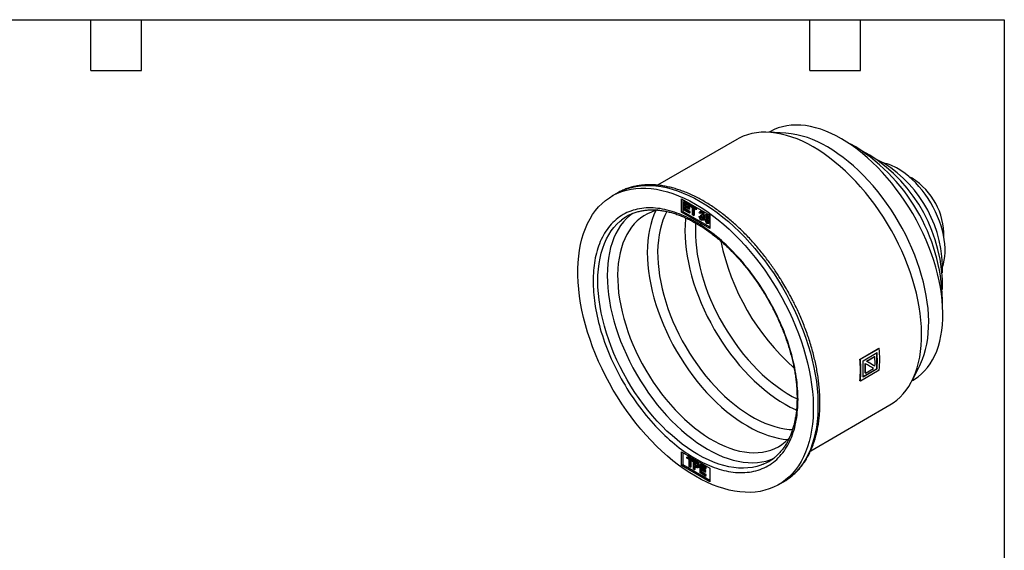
# Model space of a CAD drawing. Header units: millimetres. Extents: x 6 to 273, y 6 to 210.
# Tile 3 of 3: x 125 to 273, y 130 to 210. Entities that reach past the tile are written whole.
import ezdxf

# ---------------------------------------------------------------- set-up
doc = ezdxf.new("R2010")
doc.units = ezdxf.units.MM
doc.layers.add('TEXT', color=140, linetype='Continuous', lineweight=25)

msp = doc.modelspace()

# ---------------------------------------------------------------- linework, layer by layer
for p, q in [((240.243, 192.517), (237.686, 192.66)), ((237.869, 192.749), (237.712, 192.659)), ((232.876, 191.599), (220.979, 184.731)), ((214.906, 183.535), (214.199, 183.126)), ((224.576, 182.705), (228.819, 180.256)), ((224.576, 180.664), (224.576, 182.705)), ((224.789, 182.582), (224.789, 180.786)), ((225.118, 182.306), (224.977, 182.224)), ((224.977, 182.224), (225.745, 181.781)), ((224.977, 181), (224.977, 182.224)), ((225.745, 181.636), (225.117, 181.998)), ((225.117, 181.998), (225.117, 181.624)), ((225.886, 181.863), (225.118, 182.306)), ((225.259, 181.706), (225.259, 181.917)), ((225.745, 181.781), (225.886, 181.863)), ((225.886, 181.718), (225.886, 181.863)), ((224.576, 180.664), (224.789, 180.786)), ((228.819, 178.214), (224.576, 180.664)), ((224.789, 180.786), (228.819, 178.459)), ((225.769, 180.542), (224.977, 181)), ((225.117, 181.624), (225.259, 181.706)), ((225.117, 181.624), (225.705, 181.285)), ((225.705, 181.14), (225.117, 181.479)), ((225.117, 181.479), (225.117, 181.063)), ((225.117, 181.063), (225.259, 181.145)), ((225.117, 181.063), (225.769, 180.687)), ((225.846, 181.366), (225.259, 181.706)), ((225.259, 181.145), (225.259, 181.398)), ((225.91, 180.769), (225.259, 181.145)), ((225.705, 181.285), (225.846, 181.366)), ((225.705, 181.285), (225.705, 181.14)), ((225.705, 181.14), (225.846, 181.222)), ((225.745, 181.781), (225.745, 181.636)), ((225.745, 181.636), (225.886, 181.718)), ((225.769, 180.687), (225.91, 180.769)), ((225.769, 180.687), (225.769, 180.542)), ((225.769, 180.542), (225.91, 180.624)), ((225.846, 181.222), (225.846, 181.366)), ((225.883, 181.701), (226.024, 181.783)), ((225.883, 181.556), (225.883, 181.701)), ((225.883, 181.701), (226.724, 181.216)), ((226.232, 181.355), (225.883, 181.556)), ((225.91, 180.624), (225.91, 180.769)), ((226.865, 181.297), (226.024, 181.783)), ((226.232, 180.275), (226.232, 181.355)), ((226.724, 181.071), (226.373, 181.274)), ((226.373, 181.274), (226.373, 180.194)), ((226.514, 180.275), (226.514, 181.192)), ((226.724, 181.216), (226.865, 181.297)), ((226.724, 181.216), (226.724, 181.071)), ((226.724, 181.071), (226.865, 181.153)), ((226.865, 181.153), (226.865, 181.297)), ((227.37, 180.503), (227.24, 180.605)), ((227.478, 180.82), (227.337, 180.738)), ((227.37, 180.503), (227.512, 180.584)), ((227.559, 180.738), (227.701, 180.82)), ((228.337, 180.357), (228.195, 180.276)), ((226.373, 180.194), (226.232, 180.275)), ((226.373, 180.194), (226.514, 180.275)), ((227.227, 180.025), (227.369, 180.107)), ((227.227, 180.025), (227.357, 179.97)), ((227.499, 180.051), (227.357, 179.97)), ((227.499, 180.051), (227.369, 180.107)), ((227.484, 180.133), (227.498, 180.256)), ((227.498, 180.256), (227.639, 180.338)), ((227.519, 180.242), (227.66, 180.324)), ((227.565, 179.609), (227.707, 179.69)), ((227.78, 180.092), (227.921, 180.174)), ((227.812, 179.486), (227.954, 179.568)), ((227.87, 180.241), (228.011, 180.323)), ((227.922, 179.662), (228.048, 179.734)), ((228.336, 179.62), (228.194, 179.539)), ((228.352, 179.893), (228.211, 179.812)), ((228.41, 179.12), (228.551, 179.202)), ((228.425, 180.238), (228.567, 180.32)), ((228.432, 179.799), (228.573, 179.881)), ((228.727, 179.759), (228.598, 179.821)), ((228.617, 179), (228.759, 179.081)), ((228.727, 179.759), (228.819, 179.812)), ((228.745, 179.222), (228.819, 179.264)), ((228.754, 179.089), (228.819, 179.133)), ((228.819, 180.256), (228.819, 178.214)), ((251.385, 158.653), (254.213, 160.286)), ((251.456, 158.613), (254.284, 160.245)), ((254.213, 160.286), (254.284, 160.245)), ((251.385, 158.653), (251.456, 158.613)), ((251.836, 158.393), (253.958, 159.617)), ((252.338, 158.334), (253.552, 159.035)), ((252.338, 158.334), (252.409, 158.293)), ((253.623, 158.994), (252.409, 158.293)), ((253.552, 159.035), (253.623, 158.994)), ((254.284, 156.979), (251.456, 155.346)), ((253.958, 157.168), (251.836, 155.943)), ((251.841, 156.028), (253.887, 157.209)), ((252.216, 157.942), (252.146, 157.983)), ((252.209, 156.545), (253.423, 157.245)), ((253.631, 157.588), (253.56, 157.628)), ((253.958, 157.168), (253.887, 157.209)), ((259.198, 155.395), (260.353, 157.682)), ((251.456, 155.346), (251.385, 155.387)), ((252.138, 156.585), (252.209, 156.545)), ((259.21, 155.419), (259.367, 155.509)), ((243.979, 144.894), (255.875, 151.761)), ((224.576, 144.736), (228.819, 142.287)), ((224.576, 142.694), (224.576, 144.736)), ((224.789, 144.613), (224.789, 142.817)), ((225.389, 143.928), (225.53, 144.009)), ((225.389, 143.928), (226.23, 143.442)), ((225.389, 143.783), (225.389, 143.928)), ((225.738, 143.581), (225.389, 143.783)), ((226.371, 143.524), (225.53, 144.009)), ((225.738, 142.501), (225.738, 143.581)), ((226.23, 143.298), (225.879, 143.5)), ((225.879, 143.5), (225.879, 142.42)), ((226.02, 142.502), (226.02, 143.418)), ((226.23, 143.442), (226.371, 143.524)), ((226.23, 143.442), (226.23, 143.298)), ((226.371, 143.379), (226.371, 143.524)), ((226.515, 143.441), (226.374, 143.359)), ((226.915, 143.21), (226.515, 143.441)), ((224.576, 142.694), (224.789, 142.817)), ((228.819, 140.245), (224.576, 142.694)), ((224.789, 142.817), (228.819, 140.49)), ((225.879, 142.42), (225.738, 142.501)), ((225.879, 142.42), (226.02, 142.502)), ((226.23, 143.298), (226.371, 143.379)), ((226.374, 143.359), (226.774, 143.128)), ((226.374, 142.134), (226.374, 143.359)), ((226.514, 142.053), (226.374, 142.134)), ((226.514, 143.133), (226.514, 142.695)), ((226.786, 142.977), (226.514, 143.133)), ((226.656, 142.777), (226.514, 142.695)), ((226.514, 142.695), (226.788, 142.537)), ((226.787, 142.394), (226.514, 142.551)), ((226.514, 142.551), (226.514, 142.053)), ((226.514, 142.053), (226.656, 142.135)), ((226.656, 143.052), (226.656, 142.777)), ((226.656, 142.777), (226.93, 142.619)), ((226.656, 142.135), (226.656, 142.469)), ((226.774, 143.128), (226.915, 143.21)), ((226.788, 142.537), (226.93, 142.619)), ((226.936, 143.023), (227.077, 143.104)), ((227.086, 142.366), (227.227, 142.448)), ((227.184, 142.537), (227.325, 142.618)), ((227.507, 142.868), (227.366, 142.787)), ((227.366, 142.787), (228.134, 142.343)), ((227.366, 141.562), (227.366, 142.787)), ((228.134, 142.199), (227.506, 142.561)), ((227.506, 142.561), (227.506, 142.186)), ((227.506, 142.186), (227.648, 142.268)), ((227.506, 142.186), (228.094, 141.847)), ((228.094, 141.702), (227.506, 142.042)), ((227.506, 142.042), (227.506, 141.625)), ((228.275, 142.425), (227.507, 142.868)), ((227.648, 142.268), (227.648, 142.479)), ((228.236, 141.929), (227.648, 142.268)), ((227.648, 141.707), (227.648, 141.96)), ((228.094, 141.847), (228.236, 141.929)), ((228.134, 142.343), (228.275, 142.425)), ((228.134, 142.343), (228.134, 142.199)), ((228.134, 142.199), (228.275, 142.28)), ((228.236, 141.784), (228.236, 141.929)), ((228.275, 142.28), (228.275, 142.425)), ((228.819, 142.287), (228.819, 140.245)), ((228.158, 141.104), (227.366, 141.562)), ((227.506, 141.625), (227.648, 141.707)), ((227.506, 141.625), (228.158, 141.249)), ((228.299, 141.331), (227.648, 141.707)), ((228.094, 141.847), (228.094, 141.702)), ((228.094, 141.702), (228.236, 141.784)), ((228.158, 141.249), (228.299, 141.331)), ((228.158, 141.249), (228.158, 141.104)), ((228.158, 141.104), (228.299, 141.186)), ((228.299, 141.186), (228.299, 141.331)), ((239.197, 139.824), (239.904, 140.232))]:
    msp.add_line(p, q)
at = {"flags": 128}
for points in [[(248.618, 191.685), (247.829, 192.117), (247.042, 192.5), (246.259, 192.834), (245.483, 193.118), (244.715, 193.35), (243.958, 193.53), (243.213, 193.658), (242.483, 193.734), (241.769, 193.756), (241.074, 193.726), (240.399, 193.643), (239.746, 193.507), (239.117, 193.319), (238.514, 193.08), (237.938, 192.789), (237.869, 192.749)], [(244.375, 190.461), (243.558, 190.909), (242.743, 191.308), (241.932, 191.658), (241.128, 191.957), (240.331, 192.205), (239.545, 192.402), (238.77, 192.546), (238.01, 192.637), (237.266, 192.675), (236.541, 192.661), (235.834, 192.593), (235.15, 192.472), (234.488, 192.299), (233.852, 192.074), (233.242, 191.798), (232.876, 191.599)], [(259.367, 155.509), (259.575, 155.634), (260.108, 156), (260.609, 156.415), (261.078, 156.877), (261.513, 157.387), (261.914, 157.941), (262.278, 158.538), (262.606, 159.178), (262.897, 159.858), (263.148, 160.577), (263.361, 161.332), (263.534, 162.122), (263.666, 162.944), (263.758, 163.796), (263.809, 164.676), (263.82, 165.582), (263.789, 166.51), (263.717, 167.459), (263.605, 168.426), (263.452, 169.409), (263.259, 170.404), (263.027, 171.409), (262.756, 172.422), (262.447, 173.439), (262.101, 174.458), (261.718, 175.476), (261.3, 176.491), (260.847, 177.499), (260.362, 178.498), (259.845, 179.485), (259.298, 180.458), (258.722, 181.414), (258.119, 182.35), (257.49, 183.264), (256.837, 184.153), (256.162, 185.016), (255.467, 185.849), (254.754, 186.65), (254.023, 187.418), (253.278, 188.149), (252.521, 188.843), (251.753, 189.498), (250.977, 190.111), (250.194, 190.681), (249.407, 191.206), (248.618, 191.685)], [(250.739, 190.46), (250.006, 190.86), (249.721, 191.002)], [(255.875, 151.761), (256.37, 152.073), (256.907, 152.475), (257.412, 152.926), (257.884, 153.424), (258.322, 153.968), (258.725, 154.557), (259.091, 155.189), (259.42, 155.863), (259.712, 156.576), (259.964, 157.328), (260.178, 158.116), (260.351, 158.939), (260.484, 159.793), (260.576, 160.678), (260.627, 161.59), (260.638, 162.528), (260.607, 163.489), (260.535, 164.471), (260.422, 165.471), (260.269, 166.487), (260.076, 167.515), (259.843, 168.554), (259.571, 169.602), (259.26, 170.654), (258.912, 171.709), (258.528, 172.764), (258.107, 173.816), (257.652, 174.863), (257.163, 175.902), (256.642, 176.93), (256.09, 177.945), (255.509, 178.944), (254.899, 179.924), (254.263, 180.884), (253.601, 181.821), (252.917, 182.732), (252.21, 183.615), (251.484, 184.467), (250.741, 185.288), (249.981, 186.074), (249.206, 186.824), (248.42, 187.536), (247.623, 188.207), (246.819, 188.837), (246.008, 189.424), (245.193, 189.965), (244.375, 190.461)], [(260.353, 157.682), (260.485, 157.954), (260.775, 158.634), (261.027, 159.352), (261.239, 160.108), (261.412, 160.897), (261.545, 161.719), (261.637, 162.572), (261.688, 163.452), (261.698, 164.357), (261.668, 165.286), (261.596, 166.235), (261.484, 167.202), (261.331, 168.184), (261.138, 169.179), (260.906, 170.185), (260.635, 171.197), (260.326, 172.214), (259.979, 173.233), (259.597, 174.252), (259.178, 175.266), (258.726, 176.274), (258.241, 177.273), (257.724, 178.261), (257.177, 179.233), (256.601, 180.189), (255.998, 181.125), (255.369, 182.039), (254.716, 182.929), (254.041, 183.791), (253.346, 184.624), (252.632, 185.425), (251.902, 186.193), (251.157, 186.925), (250.4, 187.619), (249.632, 188.273), (248.856, 188.886), (248.073, 189.456), (247.286, 189.981), (246.497, 190.46)], [(252.861, 189.235), (252.193, 189.597), (251.849, 189.765)], [(254.982, 188.01), (254.379, 188.334), (253.98, 188.523)], [(263.82, 172.599), (263.922, 172.928), (264.045, 173.466), (264.128, 174.036), (264.169, 174.636), (264.169, 175.262), (264.128, 175.909), (264.045, 176.575), (263.922, 177.255), (263.758, 177.946), (263.556, 178.643), (263.315, 179.343), (263.039, 180.04), (262.727, 180.732), (262.382, 181.413), (262.007, 182.081), (261.602, 182.73), (261.172, 183.358), (260.717, 183.961), (260.241, 184.534), (259.747, 185.075), (259.237, 185.581), (258.715, 186.048), (258.183, 186.474), (257.645, 186.857), (257.103, 187.193)], [(259.225, 185.764), (258.784, 185.995), (258.769, 186.002)], [(226.698, 181.889), (227.552, 181.372), (228.404, 180.808), (229.252, 180.2), (230.094, 179.548), (230.928, 178.853), (231.753, 178.118), (232.565, 177.344), (233.364, 176.533), (234.147, 175.687), (234.913, 174.808), (235.66, 173.897), (236.385, 172.958), (237.088, 171.992), (237.767, 171.001), (238.42, 169.988), (239.046, 168.955), (239.643, 167.904), (240.209, 166.839), (240.744, 165.761), (241.246, 164.673), (241.714, 163.577), (242.148, 162.477), (242.545, 161.374), (242.905, 160.272), (243.227, 159.172), (243.51, 158.078), (243.755, 156.991), (243.959, 155.915), (244.123, 154.852), (244.247, 153.805), (244.329, 152.775), (244.37, 151.766), (244.37, 150.78), (244.329, 149.818), (244.247, 148.884), (244.123, 147.979), (243.959, 147.106), (243.755, 146.266), (243.51, 145.461), (243.227, 144.694), (242.905, 143.967), (242.545, 143.28), (242.148, 142.636), (241.714, 142.035), (241.246, 141.48), (240.744, 140.972), (240.209, 140.512), (239.643, 140.1), (239.046, 139.739), (238.42, 139.428), (237.767, 139.169), (237.088, 138.962), (236.385, 138.807), (235.66, 138.706), (234.913, 138.657), (234.147, 138.662), (233.364, 138.72), (232.565, 138.832), (231.753, 138.996), (230.928, 139.213), (230.094, 139.481), (229.252, 139.801), (228.404, 140.172), (227.552, 140.592), (226.698, 141.062), (225.844, 141.578), (224.992, 142.142), (224.144, 142.75), (223.301, 143.403), (222.467, 144.097), (221.643, 144.832), (220.83, 145.606), (220.032, 146.417), (219.248, 147.263), (218.483, 148.142), (217.736, 149.053), (217.01, 149.992), (216.307, 150.959), (215.628, 151.949), (214.975, 152.963), (214.35, 153.996), (213.753, 155.046), (213.186, 156.112), (212.652, 157.19), (212.149, 158.278), (211.681, 159.373), (211.248, 160.473), (210.851, 161.576), (210.491, 162.679), (210.169, 163.778), (209.885, 164.873), (209.641, 165.959), (209.437, 167.035), (209.272, 168.098), (209.149, 169.145), (209.067, 170.175), (209.025, 171.184), (209.025, 172.17), (209.067, 173.132), (209.149, 174.066), (209.272, 174.971), (209.437, 175.845), (209.641, 176.685), (209.885, 177.489), (210.169, 178.256), (210.491, 178.983), (210.851, 179.67), (211.248, 180.315), (211.681, 180.915), (212.149, 181.47), (212.652, 181.978), (213.186, 182.439), (213.753, 182.85), (214.35, 183.211), (214.975, 183.522), (215.628, 183.781), (216.307, 183.988), (217.01, 184.143), (217.736, 184.245), (218.483, 184.293), (219.248, 184.288), (220.032, 184.23), (220.83, 184.119), (221.643, 183.954), (222.467, 183.738), (223.301, 183.469), (224.144, 183.149), (224.992, 182.778), (225.844, 182.358), (226.698, 181.889)], [(214.906, 183.535), (215.057, 183.62), (215.682, 183.93), (216.335, 184.189), (217.014, 184.397), (217.717, 184.551), (218.443, 184.653), (219.19, 184.701), (219.956, 184.696), (220.739, 184.638), (221.538, 184.527), (222.35, 184.363), (223.174, 184.146), (224.009, 183.877), (224.851, 183.557), (225.699, 183.186), (226.551, 182.766), (227.405, 182.297)], [(227.405, 182.297), (228.259, 181.78), (229.111, 181.217), (229.959, 180.608), (230.801, 179.956), (231.635, 179.261), (232.46, 178.526), (233.272, 177.752), (234.071, 176.941), (234.854, 176.095), (235.62, 175.216), (236.367, 174.306), (237.093, 173.366), (237.796, 172.4), (238.474, 171.409), (239.127, 170.396), (239.753, 169.363), (240.35, 168.312), (240.916, 167.247), (241.451, 166.169), (241.953, 165.081), (242.422, 163.985), (242.855, 162.885), (243.252, 161.782), (243.612, 160.68), (243.934, 159.58), (244.217, 158.486), (244.462, 157.399), (244.666, 156.324), (244.83, 155.261), (244.954, 154.213), (245.036, 153.184), (245.077, 152.174), (245.077, 151.188), (245.036, 150.226), (244.954, 149.292), (244.83, 148.387), (244.666, 147.514), (244.462, 146.674), (244.217, 145.87), (243.934, 145.103), (243.612, 144.375), (243.252, 143.688), (242.855, 143.044), (242.422, 142.443), (241.953, 141.888), (241.451, 141.38), (240.916, 140.92), (240.35, 140.508), (239.904, 140.232)], [(217.158, 180.45), (216.788, 180.156), (216.309, 179.712), (215.864, 179.221), (215.453, 178.684), (215.077, 178.102), (214.739, 177.477), (214.438, 176.812), (214.175, 176.107), (213.952, 175.365), (213.768, 174.588), (213.625, 173.778), (213.522, 172.936), (213.46, 172.066), (213.44, 171.17), (213.46, 170.25), (213.522, 169.309), (213.625, 168.349), (213.768, 167.373), (213.952, 166.383), (214.175, 165.383), (214.438, 164.376), (214.739, 163.363), (215.077, 162.347), (215.453, 161.332), (215.864, 160.32), (216.309, 159.314), (216.788, 158.317), (217.299, 157.331), (217.841, 156.36), (218.411, 155.405), (219.009, 154.47), (219.634, 153.557), (220.282, 152.668), (220.953, 151.806), (221.644, 150.973), (222.354, 150.172), (223.081, 149.405), (223.822, 148.674), (224.577, 147.98), (225.341, 147.327), (226.115, 146.715), (226.895, 146.146), (227.679, 145.622), (228.466, 145.144), (229.252, 144.714), (230.036, 144.332), (230.816, 144.001), (231.59, 143.72), (232.355, 143.49), (233.109, 143.313), (233.85, 143.188), (234.577, 143.116), (235.287, 143.097), (235.979, 143.132), (236.649, 143.219), (237.298, 143.359), (237.922, 143.552), (238.359, 143.725)], [(221.057, 181.013), (220.656, 180.909), (220.06, 180.706), (219.49, 180.452), (218.948, 180.148), (218.435, 179.793), (217.954, 179.39), (217.505, 178.94), (217.089, 178.443), (216.709, 177.901), (216.364, 177.316), (216.056, 176.69), (215.786, 176.024), (215.555, 175.32), (215.363, 174.58), (215.211, 173.807), (215.099, 173.002), (215.027, 172.168), (214.996, 171.307), (215.007, 170.422), (215.058, 169.516), (215.15, 168.59), (215.282, 167.648), (215.454, 166.692), (215.666, 165.726), (215.917, 164.751), (216.205, 163.771), (216.532, 162.788), (216.895, 161.806), (217.293, 160.827), (217.725, 159.854), (218.191, 158.889), (218.688, 157.937), (219.215, 156.998), (219.771, 156.077), (220.354, 155.175), (220.963, 154.296), (221.595, 153.441), (222.249, 152.614), (222.923, 151.816), (223.616, 151.05), (224.324, 150.319), (225.046, 149.624), (225.78, 148.967), (226.524, 148.35), (227.275, 147.775), (228.032, 147.244), (228.792, 146.758), (229.553, 146.318), (230.314, 145.927), (231.07, 145.584), (231.822, 145.291), (232.566, 145.049), (233.3, 144.859), (234.022, 144.72), (234.73, 144.634), (235.422, 144.601), (236.096, 144.62), (236.75, 144.692), (237.382, 144.817), (237.991, 144.994), (238.574, 145.222), (239.13, 145.502), (239.658, 145.831), (240.155, 146.21), (240.62, 146.637), (240.792, 146.815)], [(220.742, 180.933), (220.448, 180.282), (220.185, 179.577), (219.962, 178.835), (219.778, 178.058), (219.635, 177.247), (219.532, 176.406), (219.471, 175.536), (219.45, 174.64), (219.471, 173.72), (219.532, 172.778), (219.635, 171.819), (219.778, 170.843), (219.962, 169.853), (220.185, 168.853), (220.448, 167.845), (220.749, 166.832), (221.088, 165.817), (221.463, 164.802), (221.874, 163.79), (222.32, 162.784), (222.799, 161.787), (223.309, 160.801), (223.851, 159.83), (224.422, 158.875), (225.02, 157.94), (225.644, 157.026), (226.292, 156.138), (226.963, 155.276), (227.654, 154.443), (228.364, 153.642), (229.091, 152.875), (229.833, 152.144), (230.587, 151.45), (231.352, 150.797), (232.125, 150.184), (232.905, 149.616), (233.69, 149.092), (234.476, 148.614), (235.262, 148.184), (236.047, 147.802), (236.827, 147.471), (237.6, 147.19), (238.365, 146.96), (239.119, 146.783), (239.861, 146.658), (240.57, 146.587)], [(222.383, 180.801), (222.374, 180.786), (222.067, 180.16), (221.797, 179.494), (221.565, 178.79), (221.373, 178.05), (221.221, 177.277), (221.109, 176.472), (221.038, 175.638), (221.007, 174.777), (221.017, 173.892), (221.068, 172.986), (221.16, 172.06), (221.292, 171.118), (221.464, 170.162), (221.676, 169.196), (221.927, 168.221), (222.216, 167.241), (222.542, 166.258), (222.905, 165.276), (223.303, 164.297), (223.736, 163.323), (224.201, 162.359), (224.698, 161.406), (225.226, 160.468), (225.782, 159.547), (226.365, 158.645), (226.973, 157.765), (227.606, 156.911), (228.26, 156.083), (228.934, 155.286), (229.626, 154.52), (230.334, 153.788), (231.056, 153.093), (231.79, 152.436), (232.534, 151.82), (233.285, 151.245), (234.042, 150.714), (234.802, 150.228), (235.564, 149.788), (236.324, 149.396), (237.081, 149.054), (237.832, 148.761), (238.576, 148.519), (239.31, 148.328), (240.032, 148.19), (240.74, 148.104), (241.273, 148.074)], [(236.843, 142.865), (236.508, 142.736), (235.883, 142.543), (235.235, 142.403), (234.564, 142.315), (233.873, 142.281), (233.163, 142.3), (232.436, 142.372), (231.695, 142.496), (230.94, 142.674), (230.175, 142.903), (229.402, 143.184), (228.622, 143.516), (227.838, 143.898), (227.051, 144.328), (226.265, 144.805), (225.481, 145.329), (224.701, 145.898), (223.927, 146.51), (223.162, 147.164), (222.408, 147.857), (221.667, 148.589), (220.94, 149.356), (220.23, 150.157), (219.538, 150.99), (218.868, 151.851), (218.219, 152.74), (217.595, 153.653), (216.997, 154.589), (216.426, 155.544), (215.885, 156.515), (215.374, 157.501), (214.895, 158.498), (214.449, 159.504), (214.038, 160.516), (213.663, 161.531), (213.324, 162.546), (213.023, 163.559), (212.761, 164.567), (212.537, 165.567), (212.354, 166.556), (212.21, 167.532), (212.108, 168.492), (212.046, 169.434), (212.025, 170.354), (212.046, 171.25), (212.108, 172.12), (212.21, 172.961), (212.354, 173.772), (212.537, 174.549), (212.761, 175.291), (213.023, 175.996), (213.324, 176.661), (213.663, 177.286), (214.038, 177.867), (214.449, 178.404), (214.895, 178.896), (215.374, 179.34), (215.574, 179.504)], [(225.205, 179.827), (225.189, 179.672), (225.127, 178.802), (225.107, 177.905), (225.127, 176.985), (225.189, 176.044), (225.292, 175.084), (225.435, 174.108), (225.619, 173.119), (225.842, 172.119), (226.105, 171.111), (226.406, 170.098), (226.745, 169.082), (227.12, 168.067), (227.531, 167.056), (227.977, 166.05), (228.455, 165.053), (228.966, 164.067), (229.508, 163.095), (230.078, 162.141), (230.677, 161.205), (231.301, 160.292), (231.949, 159.403), (232.62, 158.541), (233.311, 157.709), (234.021, 156.908), (234.748, 156.141), (235.49, 155.409), (236.244, 154.716), (237.009, 154.062), (237.782, 153.45), (238.562, 152.881), (239.346, 152.357), (240.133, 151.879), (240.919, 151.449), (241.703, 151.068), (241.845, 151.004)], [(226.704, 179.058), (226.694, 178.903), (226.664, 178.043), (226.674, 177.158), (226.725, 176.251), (226.817, 175.326), (226.949, 174.384), (227.121, 173.428), (227.333, 172.461), (227.584, 171.486), (227.873, 170.506), (228.199, 169.524), (228.562, 168.541), (228.96, 167.562), (229.393, 166.589), (229.858, 165.625), (230.355, 164.672), (230.882, 163.734), (231.439, 162.812), (232.022, 161.91), (232.63, 161.031), (233.263, 160.176), (233.917, 159.349), (234.591, 158.551), (235.283, 157.786), (235.991, 157.054), (236.713, 156.359), (237.447, 155.702), (238.191, 155.085), (238.942, 154.51), (239.699, 153.979), (240.459, 153.493), (241.221, 153.054), (241.928, 152.688)]]:
    msp.add_lwpolyline(points, dxfattribs=at)
for centre, radius, start, end in [((239.085, 178.456), 14.108, 58.30777, 85.29132), ((235.841, 166.823), 27.941, 359.63861, 57.77689), ((240.385, 169.448), 23.391, 359.16651, 57.76851), ((253.435, 181.092), 7.119, 58.98694, 78.16738), ((244.999, 172.112), 18.773, 358.36136, 57.87256), ((253.823, 177.166), 10.155, 358.96664, 57.86214), ((219.983, 173.923), 7.113, 112.65531, 128.30552), ((264.462, 183.276), 34.666, 191.56586, 228.43249), ((232.585, 158.612), 21.761, 355.69609, 4.30391), ((229.78, 157.02), 21.666, 355.6773, 4.3227), ((229.756, 156.979), 21.761, 355.69609, 4.30391), ((230.101, 157.168), 21.77, 356.77472, 3.22528), ((231.661, 158.175), 21.978, 358.46945, 2.13665), ((232.29, 158.432), 21.632, 356.75745, 3.03865), ((232.222, 158.393), 21.77, 356.77472, 3.22528), ((230.67, 157.399), 21.483, 357.82944, 1.55808), ((230.647, 157.358), 21.578, 357.83889, 1.55129), ((234.12, 149.435), 7.112, 292.51253, 307.98008)]:
    msp.add_arc(centre, radius, start, end)
for centre, major_axis, start_param, end_param in [((236.797, 167.305), (23, -13.28), 0.754253, 0.8289308), ((236.797, 167.305), (23.1, -13.338), 0.754388, 0.8287424), ((236.397, 167.074), (23.1, -13.338), 0.7421352, 0.8164896)]:
    msp.add_ellipse(centre, major_axis=major_axis, ratio=0.0000704, start_param=start_param, end_param=end_param)
for points, knots in [([(240.272, 169.311), (240.073, 169.651), (239.793, 170.126), (239.363, 170.816), (238.989, 171.397), (238.531, 172.08), (238.037, 172.786), (237.506, 173.511), (236.943, 174.244), (236.353, 174.977), (235.739, 175.704), (235.103, 176.419), (234.448, 177.119), (233.775, 177.801), (233.087, 178.461), (232.385, 179.098), (231.671, 179.709), (230.946, 180.292), (230.213, 180.845), (229.472, 181.368), (228.725, 181.857), (227.973, 182.313), (227.218, 182.734), (226.461, 183.118), (225.703, 183.466), (224.946, 183.775), (224.192, 184.044), (223.44, 184.274), (222.693, 184.464), (221.953, 184.611), (221.219, 184.717), (220.494, 184.78), (219.78, 184.8), (219.076, 184.776), (218.385, 184.708), (217.707, 184.595), (217.045, 184.436), (216.398, 184.233), (215.771, 183.981), (215.253, 183.736), (214.956, 183.558), (214.851, 183.495)], [0, 0, 0, 0, 0.0302745, 0.0424259, 0.062607, 0.0835349, 0.1059635, 0.1293508, 0.1534788, 0.1781734, 0.2033111, 0.2288008, 0.254574, 0.2805787, 0.3067744, 0.3331292, 0.3596179, 0.3862205, 0.4129206, 0.4397049, 0.4665627, 0.4934852, 0.5204649, 0.5474959, 0.5745723, 0.6016883, 0.6288394, 0.6560215, 0.6832308, 0.7104642, 0.7377191, 0.7649946, 0.7922916, 0.8196143, 0.846971, 0.8743754, 0.9018473, 0.9294134, 0.9571067, 0.9849663, 1, 1, 1, 1]), ([(226.698, 179.235), (227.636, 178.693), (229.568, 177.373), (232.434, 174.767), (235.191, 171.527), (237.65, 167.8), (239.648, 163.806), (241.076, 159.799), (241.9, 156.013), (242.163, 152.547), (241.9, 149.385), (241.076, 146.55), (239.648, 144.192), (237.65, 142.505), (235.191, 141.618), (232.434, 141.56), (229.568, 142.263), (226.698, 143.616), (223.828, 145.577), (220.961, 148.183), (218.205, 151.423), (215.745, 155.15), (213.747, 159.144), (212.32, 163.151), (211.495, 166.937), (211.232, 170.403), (211.495, 173.566), (212.32, 176.4), (213.747, 178.759), (215.745, 180.445), (218.205, 181.333), (220.961, 181.39), (223.828, 180.687), (225.76, 179.776), (226.698, 179.235)], [0, 0, 0, 0, 0.029129, 0.0600028, 0.0921602, 0.125, 0.1578398, 0.1899972, 0.220871, 0.25, 0.279129, 0.3100028, 0.3421602, 0.375, 0.4078398, 0.4399972, 0.470871, 0.5, 0.529129, 0.5600028, 0.5921602, 0.625, 0.6578398, 0.6899972, 0.720871, 0.75, 0.779129, 0.8100028, 0.8421602, 0.875, 0.9078398, 0.9399972, 0.970871, 1, 1, 1, 1]), ([(217.209, 180.462), (217.304, 180.503), (217.586, 180.625), (218.084, 180.775), (218.681, 180.911), (219.282, 180.996), (219.878, 181.037), (220.489, 181.036), (221.114, 180.994), (221.751, 180.911), (222.4, 180.787), (223.059, 180.623), (223.727, 180.418), (224.402, 180.174), (225.084, 179.89), (225.77, 179.567), (226.459, 179.205), (227.15, 178.806), (227.841, 178.371), (228.53, 177.899), (229.216, 177.393), (229.898, 176.853), (230.573, 176.281), (231.24, 175.677), (231.897, 175.045), (232.543, 174.385), (233.175, 173.7), (233.792, 172.992), (234.391, 172.265), (234.968, 171.524), (235.515, 170.782), (236.017, 170.065), (236.438, 169.432), (236.804, 168.858), (237.145, 168.305), (237.375, 167.912), (237.494, 167.708)], [0, 0, 0, 0, 0.0176076, 0.0520647, 0.0868615, 0.1182701, 0.1495537, 0.1807225, 0.2117926, 0.2427814, 0.2737057, 0.3045808, 0.3354196, 0.3662327, 0.3970283, 0.4278126, 0.4585886, 0.4893589, 0.5201248, 0.550886, 0.581641, 0.6123865, 0.6431176, 0.6738269, 0.7045039, 0.735133, 0.7656906, 0.7961386, 0.8264116, 0.8563856, 0.8857912, 0.9139102, 0.9390615, 0.9573554, 0.977825, 1, 1, 1, 1]), ([(227.701, 180.82), (227.677, 180.83), (227.614, 180.856), (227.538, 180.851), (227.496, 180.824), (227.482, 180.814)], [0, 0, 0, 0, 0.2836939, 0.7458667, 1, 1, 1, 1]), ([(227.559, 180.738), (227.576, 180.728), (227.614, 180.7), (227.677, 180.634), (227.738, 180.553), (227.802, 180.45), (227.856, 180.333), (227.87, 180.265), (227.87, 180.241)], [-1, -1, -1, -1, -0.8571429, -0.7142857, -0.5714286, -0.4285714, -0.2142857, 0, 0, 0, 0]), ([(228.011, 180.323), (228.011, 180.347), (227.997, 180.414), (227.944, 180.531), (227.88, 180.634), (227.818, 180.715), (227.755, 180.781), (227.717, 180.81), (227.701, 180.82)], [-1, -1, -1, -1, -0.7857143, -0.5714286, -0.4285714, -0.2857143, -0.1428571, 0, 0, 0, 0]), ([(228.567, 180.32), (228.54, 180.334), (228.488, 180.361), (228.416, 180.375), (228.365, 180.372), (228.343, 180.358), (228.338, 180.355)], [0, 0, 0, 0, 0.32076425, 0.6195004, 0.91171732, 1, 1, 1, 1]), ([(227.576, 180.097), (227.567, 180.101), (227.548, 180.111), (227.517, 180.123), (227.496, 180.129), (227.484, 180.133)], [0, 0, 0, 0, 0.2843932, 0.6169567, 1, 1, 1, 1]), ([(227.733, 180.305), (227.725, 180.304), (227.702, 180.303), (227.676, 180.316), (227.66, 180.324)], [0, 0, 0, 0, 0.3881103, 1, 1, 1, 1]), ([(227.765, 179.675), (227.757, 179.675), (227.738, 179.675), (227.717, 179.685), (227.707, 179.69)], [0, 0, 0, 0, 0.4756272, 1, 1, 1, 1]), ([(228.052, 179.817), (228.051, 179.822), (228.044, 179.873), (227.996, 179.978), (227.931, 180.094), (227.88, 180.145), (227.865, 180.159)], [0, 0, 0, 0, 0.0435292, 0.4302651, 0.8356769, 1, 1, 1, 1]), ([(227.921, 180.174), (227.945, 180.193), (227.983, 180.223), (228.008, 180.281), (228.011, 180.314), (228.011, 180.323)], [0, 0, 0, 0, 0.5524701, 0.8730856, 1, 1, 1, 1]), ([(227.948, 179.577), (227.97, 179.587), (228.013, 179.607), (228.046, 179.651), (228.052, 179.684), (228.053, 179.688)], [0, 0, 0, 0, 0.4769259, 0.9355644, 1, 1, 1, 1]), ([(228.045, 179.802), (228.045, 179.839), (228.046, 179.91), (228.056, 180.007), (228.071, 180.09), (228.093, 180.159), (228.121, 180.214), (228.146, 180.24), (228.159, 180.252)], [0, 0, 0, 0, 0.2082253, 0.397631, 0.5694982, 0.7255406, 0.8680441, 1, 1, 1, 1]), ([(228.159, 180.252), (228.17, 180.26), (228.192, 180.277), (228.231, 180.289), (228.274, 180.292), (228.321, 180.284), (228.372, 180.267), (228.407, 180.248), (228.425, 180.238)], [0, 0, 0, 0, 0.16753218, 0.32945892, 0.48971906, 0.65237254, 0.82130684, 1, 1, 1, 1]), ([(228.194, 179.539), (228.194, 179.524), (228.199, 179.487), (228.219, 179.416), (228.249, 179.339), (228.294, 179.252), (228.353, 179.167), (228.394, 179.13), (228.41, 179.12)], [0, 0, 0, 0, 0.1428571, 0.2857143, 0.4285714, 0.5714286, 0.7857143, 1, 1, 1, 1]), ([(228.417, 180.12), (228.407, 180.125), (228.387, 180.135), (228.359, 180.144), (228.332, 180.147), (228.316, 180.144), (228.308, 180.142)], [0, 0, 0, 0, 0.2596765, 0.5085698, 0.753093, 1, 1, 1, 1]), ([(228.315, 179.866), (228.322, 179.948), (228.33, 180.049), (228.368, 180.123), (228.375, 180.137)], [0, 0, 0, 0, 0.8123118, 1, 1, 1, 1]), ([(228.358, 179.697), (228.351, 179.687), (228.339, 179.666), (228.337, 179.636), (228.336, 179.62)], [0, 0, 0, 0, 0.4967916, 1, 1, 1, 1]), ([(228.336, 179.62), (228.336, 179.606), (228.34, 179.568), (228.36, 179.498), (228.391, 179.421), (228.436, 179.334), (228.495, 179.248), (228.535, 179.211), (228.551, 179.202)], [0, 0, 0, 0, 0.1428571, 0.2857143, 0.4285714, 0.5714286, 0.7857143, 1, 1, 1, 1]), ([(228.573, 179.881), (228.553, 179.889), (228.487, 179.916), (228.409, 179.92), (228.366, 179.894), (228.356, 179.888)], [0, 0, 0, 0, 0.2467813, 0.813688, 1, 1, 1, 1]), ([(228.745, 179.222), (228.745, 179.2), (228.738, 179.153), (228.709, 179.086), (228.663, 179.029), (228.595, 178.982), (228.505, 178.962), (228.44, 178.979), (228.413, 178.995)], [-1, -1, -1, -1, -0.8571429, -0.7142857, -0.5714286, -0.4285714, -0.2142857, 0, 0, 0, 0]), ([(228.548, 179.98), (228.539, 179.995), (228.521, 180.024), (228.489, 180.063), (228.454, 180.096), (228.43, 180.112), (228.417, 180.12)], [0, 0, 0, 0, 0.2548454, 0.4992523, 0.7440453, 1, 1, 1, 1]), ([(228.598, 179.821), (228.592, 179.851), (228.582, 179.903), (228.558, 179.956), (228.548, 179.98)], [0, 0, 0, 0, 0.5647336, 1, 1, 1, 1]), ([(228.819, 179.99), (228.807, 180.019), (228.772, 180.098), (228.697, 180.202), (228.622, 180.283), (228.58, 180.311), (228.567, 180.32)], [0, 0, 0, 0, 0.2137793, 0.5980121, 0.8702898, 1, 1, 1, 1]), ([(228.819, 179.549), (228.785, 179.62), (228.743, 179.705), (228.684, 179.773), (228.674, 179.784)], [0, 0, 0, 0, 0.8309054, 1, 1, 1, 1]), ([(239.895, 140.234), (240.008, 140.298), (240.32, 140.476), (240.805, 140.817), (241.349, 141.256), (241.867, 141.745), (242.358, 142.282), (242.819, 142.869), (243.234, 143.482), (243.603, 144.115), (243.928, 144.759), (244.222, 145.435), (244.483, 146.143), (244.712, 146.879), (244.908, 147.643), (245.07, 148.434), (245.198, 149.249), (245.292, 150.086), (245.353, 150.945), (245.38, 151.823), (245.373, 152.718), (245.332, 153.63), (245.258, 154.556), (245.152, 155.494), (245.012, 156.442), (244.84, 157.4), (244.637, 158.364), (244.403, 159.334), (244.138, 160.306), (243.844, 161.278), (243.521, 162.249), (243.171, 163.214), (242.796, 164.17), (242.4, 165.108), (241.992, 166.013), (241.594, 166.842), (241.233, 167.557), (240.889, 168.209), (240.577, 168.778), (240.361, 169.155), (240.272, 169.311)], [0, 0, 0, 0, 0.0161214, 0.0445137, 0.0731914, 0.1021933, 0.1315511, 0.161286, 0.1914069, 0.2186986, 0.246088, 0.273562, 0.3011076, 0.3287105, 0.3563569, 0.3840339, 0.4117301, 0.4394357, 0.4671424, 0.4948428, 0.5225305, 0.5502014, 0.5778521, 0.6054792, 0.6330795, 0.6606492, 0.6881835, 0.7156761, 0.7431176, 0.7704942, 0.797784, 0.8249503, 0.8519272, 0.8785844, 0.9046243, 0.9291893, 0.9498907, 0.9665115, 0.9861254, 1, 1, 1, 1]), ([(237.494, 167.708), (237.674, 167.39), (237.926, 166.946), (238.278, 166.281), (238.568, 165.714), (238.9, 165.031), (239.232, 164.31), (239.56, 163.551), (239.879, 162.764), (240.183, 161.957), (240.469, 161.135), (240.733, 160.302), (240.975, 159.464), (241.193, 158.622), (241.384, 157.781), (241.548, 156.943), (241.684, 156.111), (241.791, 155.287), (241.869, 154.474), (241.917, 153.674), (241.936, 152.888), (241.924, 152.12), (241.883, 151.37), (241.811, 150.64), (241.709, 149.932), (241.578, 149.248), (241.417, 148.588), (241.227, 147.954), (241.007, 147.348), (240.758, 146.769), (240.48, 146.219), (240.172, 145.7), (239.835, 145.211), (239.468, 144.754), (239.07, 144.333), (238.732, 144.016), (238.517, 143.855), (238.455, 143.809)], [0, 0, 0, 0, 0.0343474, 0.0480778, 0.0708847, 0.0945219, 0.1198415, 0.1462304, 0.1734407, 0.2012741, 0.2295892, 0.2582813, 0.2872714, 0.3164987, 0.3459159, 0.3754859, 0.4051793, 0.4349728, 0.464848, 0.4947911, 0.524792, 0.554844, 0.5849442, 0.615093, 0.6452936, 0.6755537, 0.7058857, 0.7363069, 0.7668397, 0.7975128, 0.8283606, 0.8594236, 0.8907474, 0.9223812, 0.9543749, 0.9867746, 1, 1, 1, 1]), ([(226.774, 143.128), (226.805, 143.11), (226.859, 143.079), (226.913, 143.039), (226.936, 143.023)], [0, 0, 0, 0, 0.5759823, 1, 1, 1, 1]), ([(226.917, 142.89), (226.907, 142.898), (226.882, 142.918), (226.839, 142.945), (226.805, 142.965), (226.786, 142.977)], [0, 0, 0, 0, 0.234367, 0.567078, 1, 1, 1, 1]), ([(227.077, 143.104), (227.063, 143.115), (227.031, 143.139), (226.977, 143.174), (226.937, 143.197), (226.915, 143.21)], [0, 0, 0, 0, 0.2660413, 0.5990051, 1, 1, 1, 1]), ([(226.93, 142.619), (226.962, 142.602), (227.001, 142.581), (227.034, 142.584), (227.039, 142.585)], [0, 0, 0, 0, 0.8366355, 1, 1, 1, 1]), ([(226.936, 143.023), (226.951, 143.011), (226.983, 142.981), (227.033, 142.919), (227.081, 142.844), (227.13, 142.747), (227.172, 142.633), (227.184, 142.563), (227.184, 142.537)], [-1, -1, -1, -1, -0.8571429, -0.7142857, -0.5714286, -0.4285714, -0.2142857, 0, 0, 0, 0]), ([(227.325, 142.618), (227.325, 142.645), (227.313, 142.715), (227.272, 142.828), (227.222, 142.925), (227.174, 143.001), (227.124, 143.063), (227.092, 143.093), (227.077, 143.104)], [-1, -1, -1, -1, -0.7857143, -0.5714286, -0.4285714, -0.2857143, -0.1428571, 0, 0, 0, 0]), ([(227.223, 142.456), (227.244, 142.467), (227.286, 142.488), (227.319, 142.55), (227.323, 142.599), (227.325, 142.618)], [0, 0, 0, 0, 0.3941719, 0.7586815, 1, 1, 1, 1])]:
    msp.add_open_spline(points, degree=3, knots=knots)
for points in [[(227.24, 180.605), (227.264, 180.742), (227.433, 180.811), (227.559, 180.738)], [(227.562, 180.613), (227.486, 180.657), (227.385, 180.605), (227.37, 180.503)], [(227.736, 180.322), (227.736, 180.405), (227.639, 180.569), (227.562, 180.613)], [(227.564, 179.485), (227.424, 179.566), (227.24, 179.865), (227.227, 180.025)], [(227.357, 179.97), (227.38, 179.829), (227.488, 179.654), (227.565, 179.609)], [(227.498, 180.256), (227.507, 180.25), (227.514, 180.245), (227.519, 180.242)], [(227.707, 179.69), (227.629, 179.735), (227.521, 179.91), (227.499, 180.051)], [(227.519, 180.242), (227.602, 180.194), (227.736, 180.218), (227.736, 180.322)], [(227.922, 179.662), (227.922, 179.502), (227.719, 179.396), (227.564, 179.485)], [(227.565, 179.609), (227.657, 179.556), (227.783, 179.63), (227.783, 179.739)], [(227.783, 179.739), (227.783, 179.842), (227.666, 180.044), (227.576, 180.097)], [(227.66, 180.324), (227.656, 180.327), (227.649, 180.331), (227.639, 180.338)], [(227.87, 180.241), (227.87, 180.162), (227.796, 180.074), (227.724, 180.077)], [(227.724, 180.077), (227.818, 179.998), (227.922, 179.78), (227.922, 179.662)], [(228.413, 178.995), (228.25, 179.089), (228.045, 179.484), (228.045, 179.802)], [(228.308, 180.142), (228.247, 180.127), (228.176, 179.968), (228.174, 179.785)], [(228.174, 179.785), (228.221, 179.841), (228.357, 179.842), (228.432, 179.799)], [(228.405, 179.682), (228.317, 179.733), (228.194, 179.657), (228.194, 179.539)], [(228.611, 179.29), (228.611, 179.417), (228.495, 179.63), (228.405, 179.682)], [(228.41, 179.12), (228.493, 179.072), (228.611, 179.158), (228.611, 179.29)], [(228.425, 180.238), (228.551, 180.166), (228.711, 179.911), (228.727, 179.759)], [(228.432, 179.799), (228.562, 179.724), (228.745, 179.397), (228.745, 179.222)], [(227.184, 142.537), (227.184, 142.381), (227.012, 142.264), (226.787, 142.394)], [(226.788, 142.537), (226.925, 142.458), (227.039, 142.509), (227.039, 142.616)], [(227.039, 142.616), (227.039, 142.692), (226.972, 142.841), (226.917, 142.89)]]:
    msp.add_open_spline(points, degree=3)
at = {"layer": 'TEXT'}
for p, q in [((6.35, 209.55), (273.05, 209.55)), ((135.89, 201.93), (135.89, 209.55)), ((143.51, 201.93), (143.51, 209.55)), ((243.84, 201.93), (243.84, 209.55)), ((251.46, 201.93), (251.46, 209.55)), ((273.05, 209.55), (273.05, 6.35)), ((135.89, 201.93), (143.51, 201.93)), ((243.84, 201.93), (251.46, 201.93))]:
    msp.add_line(p, q, dxfattribs=at)

doc.saveas('drawing.dxf')
